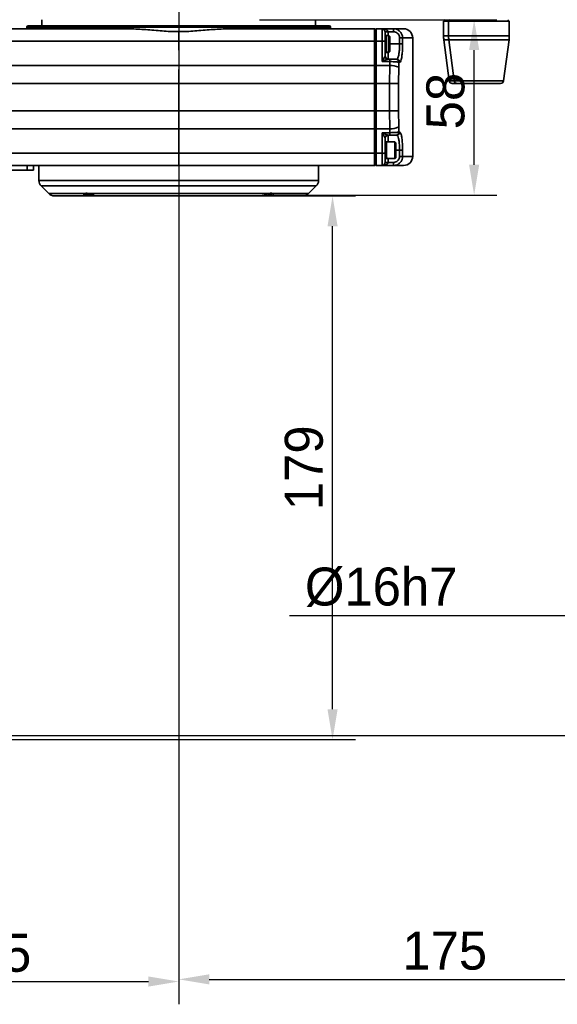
# Model space of a CAD drawing. Header units: millimetres. Extents: x 609 to 1177, y -109 to 470.
# Tile 30 of 40: x 839 to 874, y 189 to 253. Entities that reach past the tile are written whole.
import ezdxf

# ---------------------------------------------------------------- set-up
doc = ezdxf.new("R2010")
doc.units = ezdxf.units.MM
doc.header["$PDSIZE"] = -1
doc.linetypes.add('CENTER', pattern=[10.16, 6.35, -1.27, 1.27, -1.27])
doc.layers.add('中心线层', color=4, linetype='CENTER')
doc.dimstyles.new('ISO-25', dxfattribs={"dimtxt": 2.5, "dimasz": 2, "dimexe": 1.5, "dimexo": 0.625, "dimtad": 1, "dimdec": 1, "dimlfac": 5, "dimtxsty": 'Standard', "dimcen": 2.5, "dimclrd": 1, "dimclre": 1, "dimadec": 0, "dimazin": 0, "dimtfac": 1, "dimtdec": 1, "dimtmove": 0, "dimatfit": 3, "dimfxl": 1, "dimarcsym": 0})
doc.dimstyles.new('安装尺寸', dxfattribs={"dimtxt": 1.8, "dimasz": 2, "dimexe": 1, "dimexo": 0, "dimgap": 1.524, "dimtad": 1, "dimdec": 1, "dimlfac": 5, "dimzin": 0, "dimtxsty": 'Standard', "dimcen": 2.5, "dimclrd": 4, "dimclre": 4, "dimclrt": 3, "dimadec": 3, "dimazin": 0, "dimtfac": 1, "dimtdec": 1, "dimtmove": 0, "dimatfit": 3, "dimfxl": 1, "dimtzin": 0, "dimarcsym": 0})

# ---------------------------------------------------------------- blocks, each defined once
blk = doc.blocks.new('*D57')
at = {"color": 1, "lineweight": -2, "transparency": 16777216}
for p, q in [((849.362, 260.031), (849.362, 188.544)), ((824.362, 240.031), (824.362, 188.544)), ((826.362, 190.044), (847.362, 190.044))]:
    blk.add_line(p, q, dxfattribs=at)
at = {"color": 1, "transparency": 16777216}
for points in [[(826.362, 190.377), (826.362, 189.71), (824.362, 190.044)], [(847.362, 190.377), (847.362, 189.71), (849.362, 190.044)]]:
    blk.add_solid(points, dxfattribs=at)
at = {"layer": 'Defpoints', "color": 0, "transparency": 16777216}
for p in [(849.362, 260.656), (824.362, 240.656), (849.362, 190.044)]:
    blk.add_point(p, dxfattribs=at)
at = {"color": 0, "transparency": 16777216, "insert": (836.862, 191.919), "char_height": 2.5, "attachment_point": 5}
blk.add_mtext('125', dxfattribs=at)
blk = doc.blocks.new('*D58')
at = {"color": 1, "lineweight": -2, "transparency": 16777216}
for p, q in [((849.362, 255.691), (849.362, 188.685)), ((884.362, 255.691), (884.362, 188.685)), ((851.362, 190.185), (882.362, 190.185))]:
    blk.add_line(p, q, dxfattribs=at)
at = {"color": 1, "transparency": 16777216}
for points in [[(851.362, 190.518), (851.362, 189.852), (849.362, 190.185)], [(882.362, 190.518), (882.362, 189.852), (884.362, 190.185)]]:
    blk.add_solid(points, dxfattribs=at)
at = {"layer": 'Defpoints', "color": 0, "transparency": 16777216}
for p in [(849.362, 256.316), (884.362, 256.316), (884.362, 190.185)]:
    blk.add_point(p, dxfattribs=at)
at = {"color": 0, "transparency": 16777216, "insert": (866.862, 192.06), "char_height": 2.5, "attachment_point": 5}
blk.add_mtext('175', dxfattribs=at)
blk = doc.blocks.new('*D60')
at = {"color": 1, "lineweight": -2, "transparency": 16777216}
for p, q in [((850.038, 284.199), (743.538, 284.199)), ((745.038, 282.199), (745.038, 207.969)), ((815.721, 205.969), (743.538, 205.969))]:
    blk.add_line(p, q, dxfattribs=at)
at = {"color": 1, "transparency": 16777216}
for points in [[(744.705, 282.199), (745.372, 282.199), (745.038, 284.199)], [(744.705, 207.969), (745.372, 207.969), (745.038, 205.969)]]:
    blk.add_solid(points, dxfattribs=at)
at = {"layer": 'Defpoints', "color": 0, "transparency": 16777216}
for p in [(850.663, 284.199), (745.038, 205.969), (816.346, 205.969)]:
    blk.add_point(p, dxfattribs=at)
at = {"color": 0, "transparency": 16777216, "insert": (743.163, 240.692), "char_height": 2.5, "attachment_point": 5, "rotation": 90}
blk.add_mtext('319', dxfattribs=at)
blk = doc.blocks.new('*D62')
at = {"color": 1, "lineweight": -2, "transparency": 16777216}
for p, q in [((853.714, 241.769), (860.979, 241.769)), ((859.479, 207.969), (859.479, 239.769)), ((829.896, 205.969), (860.979, 205.969))]:
    blk.add_line(p, q, dxfattribs=at)
at = {"color": 1, "transparency": 16777216}
for points in [[(859.146, 239.769), (859.813, 239.769), (859.479, 241.769)], [(859.146, 207.969), (859.813, 207.969), (859.479, 205.969)]]:
    blk.add_solid(points, dxfattribs=at)
at = {"layer": 'Defpoints', "color": 0, "transparency": 16777216}
for p in [(853.089, 241.769), (859.479, 241.769), (829.271, 205.969)]:
    blk.add_point(p, dxfattribs=at)
at = {"color": 0, "transparency": 16777216, "insert": (857.604, 223.869), "char_height": 2.5, "attachment_point": 5, "rotation": 90}
blk.add_mtext('179', dxfattribs=at)
blk = doc.blocks.new('*D63')
at = {"color": 1, "lineweight": -2, "transparency": 16777216}
for p, q in [((854.67, 253.369), (870.297, 253.369)), ((868.797, 243.819), (868.797, 251.369)), ((855.601, 241.819), (870.297, 241.819))]:
    blk.add_line(p, q, dxfattribs=at)
at = {"color": 1, "transparency": 16777216}
for points in [[(868.464, 251.369), (869.131, 251.369), (868.797, 253.369)], [(868.464, 243.819), (869.131, 243.819), (868.797, 241.819)]]:
    blk.add_solid(points, dxfattribs=at)
at = {"layer": 'Defpoints', "color": 0, "transparency": 16777216}
for p in [(854.045, 253.369), (868.797, 253.369), (854.976, 241.819)]:
    blk.add_point(p, dxfattribs=at)
at = {"color": 0, "transparency": 16777216, "insert": (866.922, 248.011), "char_height": 2.5, "attachment_point": 5, "rotation": 90}
blk.add_mtext('58', dxfattribs=at)
blk = doc.blocks.new('*D67')
at = {"color": 1, "lineweight": -2, "transparency": 16777216}
for p, q in [((882.763, 219.744), (882.763, 212.627)), ((885.946, 219.744), (885.946, 212.627)), ((880.763, 214.127), (856.638, 214.127)), ((885.946, 214.127), (882.763, 214.127)), ((887.946, 214.127), (889.946, 214.127))]:
    blk.add_line(p, q, dxfattribs=at)
at = {"color": 1, "transparency": 16777216}
for points in [[(880.763, 214.461), (880.763, 213.794), (882.763, 214.127)], [(887.946, 214.461), (887.946, 213.794), (885.946, 214.127)]]:
    blk.add_solid(points, dxfattribs=at)
at = {"layer": 'Defpoints', "color": 0, "transparency": 16777216}
for p in [(882.763, 220.369), (885.946, 220.369), (885.946, 214.127)]:
    blk.add_point(p, dxfattribs=at)
at = {"color": 0, "transparency": 16777216, "insert": (862.68, 216.002), "char_height": 2.5, "attachment_point": 5}
blk.add_mtext('%%C16h7', dxfattribs=at)
blk = doc.blocks.new('*D84')
at = {"color": 4, "lineweight": -2, "transparency": 16777216}
for p, q in [((883.115, 218.369), (895.022, 218.369)), ((894.022, 208.25), (894.022, 216.369)), ((835.254, 206.25), (895.022, 206.25))]:
    blk.add_line(p, q, dxfattribs=at)
at = {"color": 4, "transparency": 16777216}
for points in [[(893.688, 216.369), (894.355, 216.369), (894.022, 218.369)], [(893.688, 208.25), (894.355, 208.25), (894.022, 206.25)]]:
    blk.add_solid(points, dxfattribs=at)
at = {"layer": 'Defpoints', "color": 0, "transparency": 16777216}
for p in [(883.115, 218.369), (894.022, 218.369), (835.254, 206.25)]:
    blk.add_point(p, dxfattribs=at)
at = {"color": 3, "transparency": 16777216, "insert": (891.448, 212.31), "char_height": 1.8, "attachment_point": 5, "rotation": 90}
blk.add_mtext('60,6', dxfattribs=at)

msp = doc.modelspace()

# ---------------------------------------------------------------- linework, layer by layer
at = {"linetype": 'Continuous', "lineweight": 35}
for p, q in [((839.35372, 252.8703), (839.35372, 252.7703)), ((859.35372, 252.8703), (839.35372, 252.8703)), ((839.45372, 252.9703), (859.25372, 252.9703)), ((840.35372, 253.3703), (840.35372, 252.9703)), ((858.35372, 252.9703), (858.35372, 253.3703)), ((859.35372, 252.7703), (859.35372, 252.8703)), ((866.88625, 253.3703), (866.78625, 253.2703)), ((866.78625, 253.2703), (866.78625, 252.30305)), ((867.11239, 253.2703), (866.78625, 253.2703)), ((867.21239, 253.3703), (867.11239, 253.2703)), ((867.11239, 253.2703), (867.11239, 252.30305)), ((867.15715, 253.2703), (867.11239, 253.2703)), ((871.11239, 253.2703), (867.15715, 253.2703)), ((871.11239, 253.2703), (871.01239, 253.3703)), ((871.11239, 252.30305), (871.11239, 253.2703)), ((811.44083, 252.7703), (846.14239, 252.7703)), ((852.53921, 252.7703), (862.24078, 252.7703)), ((862.24078, 252.7703), (862.26662, 252.7703)), ((862.3402, 252.67089), (862.24078, 252.7703)), ((862.26662, 252.7703), (862.34028, 252.69665)), ((862.34078, 252.7703), (862.74078, 252.7703)), ((862.74078, 252.7703), (862.74184, 252.7703)), ((862.74184, 252.7703), (863.48637, 252.7703)), ((863.18022, 252.3203), (862.94022, 252.3203)), ((863.04022, 252.3203), (862.94022, 252.3203)), ((862.9413, 252.5703), (862.94078, 252.5703)), ((863.14157, 252.5703), (862.9413, 252.5703)), ((862.9413, 252.3203), (862.9413, 252.5703)), ((863.4861, 252.5703), (863.14157, 252.5703)), ((863.14157, 252.5703), (863.14157, 252.3203)), ((863.24022, 252.2603), (863.18022, 252.3203)), ((863.48637, 252.7703), (864.15376, 252.7703)), ((866.78625, 252.30305), (867.11239, 252.30305)), ((867.11239, 252.30305), (871.11239, 252.30305)), ((862.23946, 251.96642), (811.43951, 251.96642)), ((862.23903, 250.35288), (862.23946, 251.96642)), ((862.33946, 251.94683), (862.23946, 251.96642)), ((862.33903, 250.35288), (862.33946, 251.96642)), ((862.73946, 251.96642), (862.33946, 251.96642)), ((862.7391, 250.60952), (862.73946, 251.96642)), ((863.23983, 251.80656), (863.24007, 252.03645)), ((863.23998, 251.54041), (863.23983, 251.80656)), ((863.23987, 251.73404), (863.2406, 251.73404)), ((863.24037, 251.50415), (863.23998, 251.54041)), ((863.24003, 252.00019), (863.24045, 252.00019)), ((863.24007, 252.03645), (863.24045, 252.00019)), ((863.2406, 251.73404), (863.24037, 251.50415)), ((863.24045, 252.00019), (863.2406, 251.73404)), ((863.89053, 251.7703), (863.24088, 251.7703)), ((863.89053, 252.1703), (864.08858, 252.1703)), ((863.89053, 251.7703), (863.89053, 252.1703)), ((863.89053, 251.7703), (864.08858, 251.7703)), ((864.08858, 252.1703), (864.08858, 251.7703)), ((864.75376, 252.1703), (864.08858, 252.1703)), ((864.75376, 244.3703), (864.75376, 252.1703)), ((866.80379, 252.03872), (867.1631, 249.34387)), ((867.12994, 252.03872), (866.80379, 252.03872)), ((867.12994, 252.03872), (867.48925, 249.34387)), ((867.1743, 252.03872), (867.12994, 252.03872)), ((871.09485, 252.03872), (867.1743, 252.03872)), ((870.73553, 249.34387), (871.09485, 252.03872)), ((862.9396, 251.46456), (862.93947, 250.9703)), ((862.93947, 250.9703), (862.94022, 250.9703)), ((862.94022, 251.2203), (863.18022, 251.2203)), ((862.94022, 251.2203), (863.04022, 251.2203)), ((863.18022, 251.2203), (863.24022, 251.2803)), ((811.43907, 250.35288), (862.23903, 250.35288)), ((862.33902, 250.3333), (862.23903, 250.35288)), ((862.33903, 250.35288), (863.24005, 250.35288)), ((863.24913, 250.60952), (862.7391, 250.60952)), ((863.13159, 250.7703), (863.2494, 250.7703)), ((863.22134, 249.17618), (863.24005, 250.35288)), ((863.83163, 250.23521), (863.81274, 249.17618)), ((863.89531, 250.5703), (863.84359, 250.5703)), ((862.23887, 249.17618), (811.43892, 249.17618)), ((862.23887, 247.36442), (862.23887, 249.17618)), ((862.33887, 249.17618), (862.23887, 249.17618)), ((863.22134, 249.17618), (862.33887, 249.17618)), ((862.33887, 247.36442), (862.33887, 249.17618)), ((863.22134, 249.17618), (863.81274, 249.17618)), ((863.22134, 247.36442), (863.22134, 249.17618)), ((863.81274, 249.17618), (863.81274, 247.36442)), ((867.1631, 249.34387), (867.48925, 249.34387)), ((867.68749, 249.1703), (867.36135, 249.1703)), ((867.48925, 249.34387), (867.52558, 249.34387)), ((867.52558, 249.34387), (870.73553, 249.34387)), ((867.71938, 249.1703), (867.68749, 249.1703)), ((870.53729, 249.1703), (867.71938, 249.1703)), ((811.43892, 247.36442), (862.23887, 247.36442)), ((862.33887, 247.36442), (862.23887, 247.36442)), ((862.33887, 247.36442), (863.22134, 247.36442)), ((863.24005, 246.18772), (863.22134, 247.36442)), ((863.22134, 247.36442), (863.81274, 247.36442)), ((863.81274, 247.36442), (863.83163, 246.30539)), ((862.23903, 246.18772), (811.43907, 246.18772)), ((862.33902, 246.20731), (862.23903, 246.18772)), ((862.23946, 244.57419), (862.23903, 246.18772)), ((863.24005, 246.18772), (862.33903, 246.18772)), ((862.33946, 244.57419), (862.33903, 246.18772)), ((862.7391, 245.93108), (863.24913, 245.93108)), ((862.73946, 244.57419), (862.7391, 245.93108)), ((863.2494, 245.7703), (863.13159, 245.7703)), ((863.84359, 245.9703), (863.89531, 245.9703)), ((862.93947, 245.5703), (862.9396, 245.07605)), ((862.94022, 245.5703), (862.93947, 245.5703)), ((863.04022, 245.3203), (862.94022, 245.3203)), ((863.58022, 245.3203), (863.04022, 245.3203)), ((863.64022, 245.2603), (863.58022, 245.3203)), ((811.43951, 244.57419), (862.23946, 244.57419)), ((862.33946, 244.59377), (862.23946, 244.57419)), ((862.33946, 244.57419), (862.73946, 244.57419)), ((863.63983, 244.80656), (863.64007, 245.03645)), ((863.63998, 244.54041), (863.63983, 244.80656)), ((863.63987, 244.73404), (863.6406, 244.73404)), ((863.64037, 244.50415), (863.63998, 244.54041)), ((863.64003, 245.00019), (863.64045, 245.00019)), ((863.64007, 245.03645), (863.64045, 245.00019)), ((863.6406, 244.73404), (863.64037, 244.50415)), ((863.64045, 245.00019), (863.6406, 244.73404)), ((863.89053, 244.7703), (863.64088, 244.7703)), ((863.89053, 244.7703), (864.08858, 244.7703)), ((863.89053, 244.3703), (863.89053, 244.7703)), ((864.08858, 244.7703), (864.08858, 244.3703)), ((862.24078, 243.7703), (811.44083, 243.7703)), ((839.39035, 243.4703), (839.39035, 243.7703)), ((839.79089, 243.7703), (839.79089, 243.4703)), ((839.79656, 243.4703), (839.79656, 243.7703)), ((840.15372, 243.7703), (840.15372, 242.77741)), ((858.55372, 242.77741), (858.55372, 243.7703)), ((862.3402, 243.86972), (862.24078, 243.7703)), ((862.26662, 243.7703), (862.24078, 243.7703)), ((862.26662, 243.7703), (862.34028, 243.84395)), ((862.74078, 243.7703), (862.34078, 243.7703)), ((862.74184, 243.7703), (862.74078, 243.7703)), ((863.48637, 243.7703), (862.74184, 243.7703)), ((862.94022, 244.2203), (863.04022, 244.2203)), ((862.94067, 243.97456), (862.94078, 243.9703)), ((862.94078, 243.9703), (862.9413, 243.9703)), ((862.9413, 243.9703), (862.9413, 244.2203)), ((863.14157, 243.9703), (862.9413, 243.9703)), ((863.04022, 244.2203), (863.58022, 244.2203)), ((863.14157, 244.2203), (863.14157, 243.9703)), ((863.14157, 243.9703), (863.4861, 243.9703)), ((864.15376, 243.7703), (863.48637, 243.7703)), ((863.58022, 244.2203), (863.64022, 244.2803)), ((863.89053, 244.3703), (864.08858, 244.3703)), ((864.08858, 244.3703), (864.75376, 244.3703)), ((839.39035, 243.4703), (838.10947, 243.4703)), ((839.79089, 243.4703), (839.39035, 243.4703)), ((839.79332, 243.4703), (839.79089, 243.4703)), ((839.79332, 243.4703), (839.79355, 243.61416)), ((839.79413, 243.4703), (839.79332, 243.4703)), ((839.7939, 243.61416), (839.79355, 243.61416)), ((839.7939, 243.61416), (839.79413, 243.4703)), ((839.79656, 243.4703), (839.79413, 243.4703)), ((840.15372, 242.77741), (858.55371, 242.77741)), ((840.30016, 242.42385), (840.80727, 241.91675)), ((858.40727, 242.42385), (840.30017, 242.42385)), ((840.80727, 241.91675), (843.16825, 241.91675)), ((843.24631, 241.8703), (843.56559, 241.8703)), ((843.43945, 241.91675), (855.25132, 241.91675)), ((855.24102, 241.8703), (855.44661, 241.8703)), ((855.44661, 241.8703), (855.4513, 241.87833)), ((855.52326, 241.91675), (857.90016, 241.91675)), ((857.90016, 241.91675), (858.40727, 242.42385)), ((843.14889, 241.7703), (841.16082, 241.7703)), ((843.9869, 241.7703), (843.14889, 241.7703)), ((854.70382, 241.7703), (843.9869, 241.7703)), ((855.54409, 241.7703), (854.7034, 241.7703)), ((857.54661, 241.7703), (855.54409, 241.7703))]:
    msp.add_line(p, q, dxfattribs=at)
at = {"linetype": 'Continuous', "lineweight": 35, "flags": 128}
for points in [[(863.23956, 251.83185), (863.23958, 251.64113), (863.2397, 251.47008), (863.23989, 251.34474), (863.24013, 251.28418), (863.24039, 251.29763), (863.24062, 251.38304), (863.24079, 251.52741), (863.24087, 251.70876), (863.24085, 251.89947), (863.24074, 252.07052), (863.24054, 252.19587), (863.2403, 252.25642), (863.24004, 252.24297), (863.23981, 252.15756), (863.23964, 252.01319), (863.23956, 251.83185)], [(862.94022, 250.9703), (862.94043, 250.98567), (862.94059, 251.02078)], [(862.23887, 249.17618), (862.23887, 249.32422), (862.23888, 249.47216), (862.23889, 249.61992), (862.23891, 249.76741), (862.23893, 249.91454), (862.23896, 250.06122), (862.23899, 250.20737), (862.23903, 250.35288)], [(862.33887, 249.17618), (862.33887, 249.32422), (862.33888, 249.47216), (862.33889, 249.61992), (862.33891, 249.76741), (862.33893, 249.91454), (862.33896, 250.06122), (862.33899, 250.20737), (862.33903, 250.35288)], [(862.23903, 246.18772), (862.23899, 246.33324), (862.23896, 246.47938), (862.23893, 246.62606), (862.23891, 246.77319), (862.23889, 246.92068), (862.23888, 247.06845), (862.23887, 247.21639), (862.23887, 247.36442)], [(862.33903, 246.18772), (862.33899, 246.33324), (862.33896, 246.47938), (862.33893, 246.62606), (862.33891, 246.77319), (862.33889, 246.92068), (862.33888, 247.06845), (862.33887, 247.21639), (862.33887, 247.36442)], [(863.63956, 244.83185), (863.63958, 244.64113), (863.63969, 244.47008), (863.63989, 244.34474), (863.64013, 244.28418), (863.64039, 244.29763), (863.64062, 244.38304), (863.64079, 244.52741), (863.64087, 244.70876), (863.64085, 244.89947), (863.64074, 245.07052), (863.64054, 245.19587), (863.6403, 245.25642), (863.64004, 245.24297), (863.63981, 245.15756), (863.63964, 245.01319), (863.63956, 244.83185)], [(839.79355, 243.61416), (839.79359, 243.63415), (839.79363, 243.64889), (839.79368, 243.65791), (839.79372, 243.66095), (839.79377, 243.65791), (839.79382, 243.64889), (839.79386, 243.63415), (839.7939, 243.61416)]]:
    msp.add_lwpolyline(points, dxfattribs=at)
at = {"linetype": 'Continuous', "lineweight": 35}
for centre, radius, start, end in [((839.45372, 252.8703), 0.1, 90, 180), ((859.25372, 252.8703), 0.1, 0, 90), ((999.71968, 252.14221), 137.48033, 179.7382387, 180.0732632), ((999.81968, 252.14221), 137.48033, 179.7382387, 180.0732632), ((1000.21968, 252.14221), 137.48033, 179.7382387, 180.0732632), ((862.74078, 252.5703), 0.2, 359.999974, 89.999974), ((901.18959, 252.07342), 38.25017, 179.6301859, 180.1384299), ((905.9461, 252.30439), 43.00614, 179.6457295, 180.0187209), ((901.28959, 252.07342), 38.25017, 179.6301859, 180.1384299), ((945.81258, 251.95324), 82.63318, 179.745487, 180.0789453), ((900.56336, 252.6203), 37.0773, 179.7682033, 180.0772652), ((864.15376, 252.1703), 0.6, 0, 90), ((868.78625, 252.30305), 2, 180, 187.5946434), ((869.11239, 252.30305), 2, 180, 187.5946434), ((869.11239, 252.30305), 2, 352.4053566, 0), ((862.74614, 251.15119), 0.81526, 81.5915458, 90.4692542), ((993.98834, 251.71868), 131.04907, 179.8853093, 180.2178956), ((994.08834, 251.71868), 131.04907, 179.8853093, 180.2178956), ((980.33396, 251.66928), 117.1546, 179.9168089, 180.2195773), ((863.13341, 250.96825), 0.19796, 181.6336754, 269.474639), ((863.13947, 250.9703), 0.2, 179.999974, 269.999974), ((863.14022, 250.9703), 0.2, 179.999974, 269.999974), ((765.87899, 251.31819), 97.06206, 359.8244407, 359.9422191), ((786.51884, 251.18707), 76.62251, 359.6883527, 0.0248494), ((863.31072, 249.16227), 1.1927, 64.1036218, 93.3966254), ((890.74518, 250.64468), 27.49607, 179.7382387, 180.0732632), ((863.64509, 250.57181), 0.1985, 359.5654615, 89.5587681), ((863.69673, 250.57172), 0.19858, 359.590149, 89.5841999), ((867.36135, 249.3703), 0.2, 187.5946434, 270), ((867.68749, 249.3703), 0.2, 187.5946434, 270), ((870.53729, 249.3703), 0.2, 270, 352.4053566), ((863.13341, 245.57235), 0.19796, 90.525361, 178.3663246), ((863.13947, 245.5703), 0.2, 90.000026, 180.000026), ((863.14022, 245.5703), 0.2, 90.000026, 180.000026), ((786.51884, 245.35353), 76.62251, 359.9751506, 0.3116473), ((863.31072, 247.37833), 1.1927, 266.6033746, 295.8963782), ((890.74518, 245.89592), 27.49607, 179.9267368, 180.2617613), ((863.64509, 245.9688), 0.1985, 270.4412319, 0.4345385), ((863.69673, 245.96888), 0.19858, 270.4158001, 0.409851), ((901.18959, 245.07342), 38.25017, 179.6301859, 180.1384299), ((829.15316, 245.33942), 33.78784, 359.9675785, 0.3915193), ((945.88194, 244.95309), 82.84254, 179.7460275, 180.0786434), ((901.28959, 245.07342), 38.25017, 179.6301859, 180.1384299), ((946.21258, 244.95324), 82.63318, 179.745487, 180.0789453), ((999.71968, 244.39839), 137.48033, 179.9267368, 180.2617613), ((999.81968, 244.39839), 137.48033, 179.9267368, 180.2617613), ((1000.21968, 244.39839), 137.48033, 179.9267368, 180.2617613), ((862.78749, 244.85981), 0.28964, 260.4542869, 301.7087588), ((993.98834, 244.71868), 131.04907, 179.8853093, 180.2178956), ((994.08834, 244.71868), 131.04907, 179.8853093, 180.2178956), ((980.4329, 244.66937), 117.39354, 179.9170242, 180.2191767), ((980.73396, 244.66928), 117.1546, 179.9168089, 180.2195773), ((862.74078, 243.9703), 0.2, 270.000026, 0.000026), ((919.62034, 244.25878), 56.68038, 180.0052861, 180.2873035), ((900.56336, 243.9203), 37.0773, 179.9227348, 180.2317967), ((864.15376, 244.3703), 0.6, 270, 0), ((840.65372, 242.77741), 0.5, 180, 225), ((858.05372, 242.77741), 0.5, 315, 0), ((841.16082, 242.2703), 0.5, 225, 270), ((843.14758, 241.86903), 0.09874, 270.7575741, 0.7380513), ((843.22919, 241.97429), 0.08382, 223.3560414, 296.3296578), ((855.4624, 241.97408), 0.08361, 243.5303045, 316.7061993), ((855.54537, 241.86906), 0.09877, 179.2792629, 269.2606571), ((857.54661, 242.2703), 0.5, 270, 315)]:
    msp.add_arc(centre, radius, start, end, dxfattribs=at)
for centre, major_axis, ratio, start_param, end_param in [((862.74184, 252.5703), (0, 0.2), 0.99730201, 4.71238898, 6.28318531), ((862.74184, 252.5703), (0.39973, 0), 0.50033782, 0, 1.57079633), ((862.73936, 250.5703), (0.19946, 0.3941), 0.04076068, 0.11835333, 1.4917541), ((862.73947, 250.9703), (0.2, 0.00006), 0.1961159, 6.08430448, 6.28170004), ((862.73936, 250.5703), (0.39975, 0.19748), 0.07919309, 0.15895446, 1.53235523), ((804.75296, 301.82856), (0.08344, 297), 0.1999998, 4.53824671, 4.53912404), ((804.75376, 301.71089), (0.08436, 297), 0.20202, 4.5382479, 4.53939337), ((862.73936, 245.9703), (0.39975, -0.19748), 0.07919309, 4.75083008, 6.12423084), ((862.73936, 245.9703), (-0.19946, 0.3941), 0.04076068, 1.64983856, 3.02323933), ((804.75296, 194.71204), (-0.08344, 297), 0.1999998, 4.88565392, 4.88653125), ((804.75376, 194.82971), (-0.08436, 297), 0.20202, 4.88538459, 4.88653006), ((862.73947, 245.5703), (0.2, -0.00006), 0.1961159, 0.00148527, 0.19888083), ((862.74184, 243.9703), (0, 0.2), 0.99730201, 3.14159265, 4.71238898), ((862.74184, 243.9703), (0.39973, 0), 0.50033782, 4.71238898, 6.28318531)]:
    msp.add_ellipse(centre, major_axis=major_axis, ratio=ratio, start_param=start_param, end_param=end_param, dxfattribs=at)
for points, knots in [([(852.53921, 252.7703), (852.19145, 252.7567), (851.49617, 252.7295), (850.42288, 252.61781), (849.33968, 252.57121), (848.25678, 252.61786), (847.18434, 252.72951), (846.48982, 252.7567), (846.14239, 252.7703)], [0, 0, 0, 0, 0.16786962, 0.33562383, 0.50007832, 0.66443925, 0.83213662, 1, 1, 1, 1]), ([(863.89053, 252.1703), (863.88875, 252.19836), (863.88411, 252.27141), (863.83713, 252.38364), (863.74571, 252.48667), (863.62365, 252.55683), (863.53195, 252.56581), (863.4861, 252.5703)], [0, 0, 0, 0, 0.133677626, 0.347987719, 0.5645817, 0.782310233, 1, 1, 1, 1]), ([(863.48637, 252.7703), (863.55465, 252.76356), (863.69131, 252.75006), (863.8731, 252.64472), (864.00916, 252.49015), (864.07903, 252.3219), (864.08593, 252.21239), (864.08858, 252.1703)], [0, 0, 0, 0, 0.21706422, 0.43444939, 0.65113368, 0.86592116, 1, 1, 1, 1]), ([(863.69817, 250.7703), (863.71395, 250.77566), (863.75229, 250.78868), (863.80699, 250.91219), (863.85384, 251.13819), (863.88467, 251.43571), (863.88858, 251.6588), (863.89053, 251.7703)], [0, 0, 0, 0, 0.15036382, 0.36544998, 0.57789916, 0.78904147, 1, 1, 1, 1]), ([(864.08858, 251.7703), (864.08662, 251.63651), (864.0827, 251.36885), (864.05172, 251.01188), (864.00466, 250.74067), (863.9497, 250.59238), (863.91116, 250.57673), (863.89531, 250.5703)], [0, 0, 0, 0, 0.21118223, 0.42247827, 0.63494254, 0.84985754, 1, 1, 1, 1]), ([(863.84359, 250.5703), (863.82477, 250.57486), (863.78708, 250.584), (863.64916, 250.5961), (863.47344, 250.60496), (863.33145, 250.60852), (863.25814, 250.60942), (863.24913, 250.60952)], [0, 0, 0, 0, 0.24654556, 0.49374954, 0.73843393, 0.96784676, 1, 1, 1, 1]), ([(863.2494, 250.7703), (863.2986, 250.7703), (863.39407, 250.7703), (863.51661, 250.7703), (863.60869, 250.7703), (863.63398, 250.7703), (863.64662, 250.7703)], [0, 0, 0, 0, 0.25992586, 0.50436159, 0.75222134, 1, 1, 1, 1]), ([(863.24913, 245.93108), (863.31594, 245.93225), (863.44931, 245.93459), (863.62778, 245.94319), (863.76526, 245.95448), (863.82552, 245.96414), (863.8411, 245.96945), (863.84359, 245.9703)], [0, 0, 0, 0, 0.23712225, 0.47339901, 0.71169165, 0.95402542, 1, 1, 1, 1]), ([(863.64662, 245.7703), (863.64495, 245.7703), (863.63444, 245.7703), (863.59413, 245.7703), (863.50231, 245.7703), (863.38315, 245.7703), (863.29399, 245.7703), (863.2494, 245.7703)], [0, 0, 0, 0, 0.04619641, 0.2895618, 0.5282515, 0.76407152, 1, 1, 1, 1]), ([(863.89053, 244.7703), (863.88974, 244.84015), (863.88769, 245.02246), (863.86677, 245.30302), (863.82484, 245.56107), (863.76696, 245.73667), (863.72111, 245.75909), (863.69817, 245.7703)], [0, 0, 0, 0, 0.13261588, 0.34613035, 0.56259424, 0.78115862, 1, 1, 1, 1]), ([(863.89531, 245.9703), (863.91836, 245.95683), (863.96445, 245.9299), (864.0226, 245.71911), (864.06472, 245.40947), (864.08573, 245.07286), (864.08779, 244.85412), (864.08858, 244.7703)], [0, 0, 0, 0, 0.21854362, 0.43699856, 0.6535352, 0.86723993, 1, 1, 1, 1]), ([(863.4861, 243.9703), (863.51734, 243.97242), (863.59373, 243.97762), (863.70766, 244.02699), (863.80877, 244.11747), (863.87732, 244.23649), (863.88613, 244.3257), (863.89053, 244.3703)], [0, 0, 0, 0, 0.148777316, 0.36374151, 0.576500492, 0.7882324, 1, 1, 1, 1]), ([(864.08858, 244.3703), (864.08203, 244.30341), (864.06895, 244.16972), (863.96695, 243.99121), (863.81643, 243.85543), (863.6467, 243.78128), (863.53289, 243.77349), (863.48637, 243.7703)], [0, 0, 0, 0, 0.2123801, 0.42446093, 0.6371568, 0.85166574, 1, 1, 1, 1]), ([(843.14889, 241.7703), (843.12974, 241.7781), (843.0887, 241.79482), (843.11394, 241.87213), (843.15782, 241.90818), (843.16825, 241.91675)], [0, 0, 0, 0, 0.40002894, 0.85737931, 1, 1, 1, 1]), ([(843.16825, 241.91675), (843.20089, 241.9277), (843.26623, 241.94961), (843.37132, 241.93533), (843.43057, 241.91917), (843.43945, 241.91675)], [0, 0, 0, 0, 0.45919461, 0.91897791, 1, 1, 1, 1]), ([(843.2277, 241.8679), (843.22812, 241.86847), (843.22952, 241.87035), (843.24265, 241.88934), (843.26358, 241.89667), (843.26656, 241.89771)], [0, 0, 0, 0, 0.26860139, 0.89581042, 1, 1, 1, 1]), ([(843.2666, 241.89836), (843.26886, 241.89976), (843.28022, 241.90678), (843.33477, 241.91486), (843.40927, 241.90924), (843.45814, 241.89115), (843.46397, 241.88899)], [0, 0, 0, 0, 0.10051725, 0.50464264, 0.94093331, 1, 1, 1, 1]), ([(843.43945, 241.91675), (843.47003, 241.90565), (843.56778, 241.87018), (843.73827, 241.80483), (843.89543, 241.77221), (843.97358, 241.77058), (843.9869, 241.7703)], [0, 0, 0, 0, 0.18037816, 0.57676268, 0.9278513, 1, 1, 1, 1]), ([(854.70382, 241.7703), (854.77924, 241.7781), (854.94088, 241.79482), (855.12603, 241.87213), (855.22726, 241.90818), (855.25132, 241.91675)], [0, 0, 0, 0, 0.40002894, 0.85737931, 1, 1, 1, 1]), ([(855.2335, 241.89128), (855.24191, 241.8939), (855.28927, 241.90864), (855.36294, 241.91519), (855.41493, 241.90648), (855.42358, 241.89917), (855.42479, 241.89814)], [0, 0, 0, 0, 0.08953739, 0.50413452, 0.93070852, 1, 1, 1, 1]), ([(855.25132, 241.91675), (855.30094, 241.9277), (855.40025, 241.94961), (855.48357, 241.93533), (855.51809, 241.91917), (855.52326, 241.91675)], [0, 0, 0, 0, 0.45919461, 0.91897791, 1, 1, 1, 1]), ([(855.42537, 241.89835), (855.44372, 241.8832), (855.46643, 241.86445), (855.46421, 241.86947), (855.46378, 241.87043)], [0, 0, 0, 0, 0.80829256, 1, 1, 1, 1]), ([(855.52326, 241.91675), (855.53631, 241.90565), (855.57803, 241.87018), (855.59718, 241.80483), (855.57361, 241.77221), (855.54839, 241.77058), (855.54409, 241.7703)], [0, 0, 0, 0, 0.18037816, 0.57676268, 0.9278513, 1, 1, 1, 1])]:
    msp.add_open_spline(points, degree=3, knots=knots, dxfattribs=at)
at = {"layer": '中心线层'}
msp.add_line((849.36201, 243.73351), (849.36201, 277.57814), dxfattribs=at)

# ---------------------------------------------------------------- dimensions: what is measured, and where the dimension line sits
for base, p1, p2, text, picture, middle in [((745.03821, 205.96937), (850.66327, 284.19937), (816.34589, 205.96937), '319', '*D60', (745.03821, 240.69151)), ((868.79726, 253.36937), (854.97582, 241.81879), (854.04509, 253.36937), '58', '*D63', (868.79726, 248.01146))]:
    dim = msp.add_linear_dim(base=base, p1=p1, p2=p2, angle=90, text=text, dimstyle='ISO-25')
    dim.commit()
    dim.dimension.update_dxf_attribs({"geometry": picture, "text_midpoint": middle, "dimtype": 160})
for base, p1, p2, picture, middle in [((849.36201, 190.04355), (824.36201, 240.65582), (849.36201, 260.65582), '*D57', (836.86201, 191.91855)), ((884.36201, 190.18506), (849.36201, 256.31646), (884.36201, 256.31646), '*D58', (866.86201, 192.06006))]:
    dim = msp.add_linear_dim(base=base, p1=p1, p2=p2, dimstyle='ISO-25')
    dim.commit()
    dim.dimension.update_dxf_attribs({"geometry": picture, "text_midpoint": middle})
dim = msp.add_linear_dim(base=(859.47937, 241.76937), p1=(829.27103, 205.96937), p2=(853.08881, 241.76937), angle=90, dimstyle='ISO-25')
dim.commit()
dim.dimension.update_dxf_attribs({"geometry": '*D62', "text_midpoint": (859.47937, 223.86937), "dimtype": 160})
dim = msp.add_linear_dim(base=(885.94587, 214.12739), p1=(882.7635, 220.36937), p2=(885.94587, 220.36937), text='%%C16h7', dimstyle='ISO-25')
dim.commit()
dim.dimension.update_dxf_attribs({"geometry": '*D67', "text_midpoint": (862.68016, 214.12739), "dimtype": 160})
dim = msp.add_linear_dim(base=(894.02168, 218.36937), p1=(835.25374, 206.2503), p2=(883.11533, 218.36937), angle=90, dimstyle='安装尺寸')
dim.commit()
dim.dimension.update_dxf_attribs({"geometry": '*D84', "text_midpoint": (891.44768, 212.30984)})

doc.saveas('drawing.dxf')
